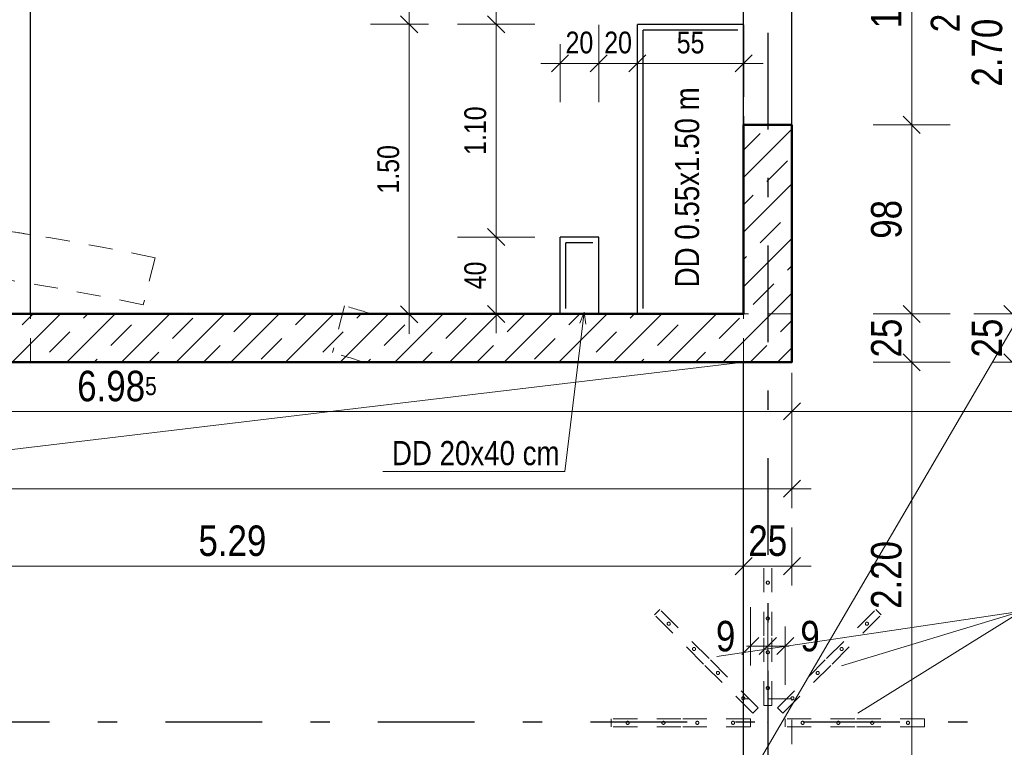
# Model space of a CAD drawing. Header units: millimetres. Extents: x 0 to 102, y -15 to 47.
# Tile 47 of 103: x 22.08 to 27.18, y 19.91 to 23.68. Entities that reach past the tile are written whole.
import ezdxf

# ---------------------------------------------------------------- set-up
doc = ezdxf.new("R2010")
doc.units = ezdxf.units.MM
doc.linetypes.add('DASHDOTX2', pattern=[2, 1, -0.5, 0, -0.5])
doc.linetypes.add('HIDDEN', pattern=[0.375, 0.25, -0.125])
doc.layers.add('Achsen', color=7, linetype='Continuous', lineweight=20)
doc.layers.add('Schraffuren', color=7, linetype='Continuous', lineweight=20)
doc.styles.add('Arial Narrow', font='ARIALN.TTF')
doc.dimstyles.new('Arch_Strakon_dimstyle', dxfattribs={"dimtxt": 15.75, "dimasz": 1, "dimexe": 1.25, "dimexo": 0.0625, "dimgap": 1, "dimtad": 0, "dimzin": 12, "dimdsep": 46, "dimtxsty": 'Arial Narrow', "dimblk": 'Arrowhead_Tick', "dimsah": 1, "dimcen": 0, "dimse1": 1, "dimse2": 1, "dimclrd": 6, "dimclrt": 2, "dimazin": 0, "dimtfac": 1, "dimtdec": 4, "dimtmove": 0, "dimatfit": 3, "dimldrblk": 'NONE', "dimfxl": 1, "dimtvp": 1, "dimtolj": 1, "dimtzin": 0, "dimlwd": 13, "dimarcsym": 2})
pattern_1 = [(45, (0, 0), (-0.1414214, 0.1414214), [0.15, -0.1]), (45, (-0.07071, 0.07071), (-0.1414214, 0.1414214), [])]

# ---------------------------------------------------------------- blocks, each defined once
blk = doc.blocks.new('Arrowhead_Tick')
at = {"color": 0, "linetype": 'Continuous', "lineweight": -2}
for p, q in [((0, 20), (0, -10)), ((-1, 0), (0, 0)), ((10, 0), (0, 0))]:
    blk.add_line(p, q, dxfattribs=at)
at = {"color": 2, "linetype": 'Continuous', "lineweight": 35}
blk.add_line((4.42, 4.42), (-4.42, -4.42), dxfattribs=at)
blk = doc.blocks.new('*D56')
at = {"layer": 'Achsen', "color": 6, "linetype": 'Continuous', "lineweight": 13}
blk.add_line((26.0907, 21.65), (32.0207, 21.65), dxfattribs=at)
at = {"layer": 'Defpoints', "color": 0}
for p in [(26.0807, 21.9045), (32.0307, 21.9045), (32.0307, 21.65)]:
    blk.add_point(p, dxfattribs=at)
at = {"layer": 'Achsen', "color": 6, "lineweight": 13, "xscale": 0.01, "yscale": 0.01, "zscale": 0.01}
blk.add_blockref('Arrowhead_Tick', (32.0307, 21.65), dxfattribs=at)
at = {"layer": 'Achsen', "color": 6, "lineweight": 13, "xscale": 0.01, "yscale": 0.01, "zscale": 0.01, "rotation": 180}
blk.add_blockref('Arrowhead_Tick', (26.0807, 21.65), dxfattribs=at)
at = {"layer": 'Achsen', "color": 2, "lineweight": 35, "insert": (29.0557, 21.7804), "char_height": 0.1575, "attachment_point": 5, "style": 'Arial Narrow'}
blk.add_mtext('\\A1;5.95', dxfattribs=at)
blk = doc.blocks.new('_None')
blk = doc.blocks.new('*D87')
at = {"layer": 'Achsen', "color": 6, "linetype": 'Continuous', "lineweight": 13}
blk.add_line((26.7, 21.9145), (26.7, 22.1445), dxfattribs=at)
at = {"layer": 'Defpoints', "color": 0}
for p in [(25.8307, 22.1545), (26.7, 22.1545), (26.0807, 21.9045)]:
    blk.add_point(p, dxfattribs=at)
at = {"layer": 'Achsen', "color": 6, "lineweight": 13, "xscale": 0.01, "yscale": 0.01, "zscale": 0.01}
for p, rotation in [((26.7, 22.1545), 90), ((26.7, 21.9045), 270)]:
    blk.add_blockref('Arrowhead_Tick', p, dxfattribs=dict(at, rotation=rotation))
at = {"layer": 'Achsen', "color": 2, "lineweight": 35, "insert": (26.5696, 22.0295), "char_height": 0.1575, "attachment_point": 5, "rotation": 90, "style": 'Arial Narrow'}
blk.add_mtext('\\A1;25', dxfattribs=at)
blk = doc.blocks.new('*D88')
at = {"layer": 'Achsen', "color": 6, "linetype": 'Continuous', "lineweight": 13}
blk.add_line((26.7, 22.1645), (26.7, 23.1221), dxfattribs=at)
at = {"layer": 'Defpoints', "color": 0}
for p in [(26.0803, 23.1321), (26.7, 23.1321), (25.8307, 22.1545)]:
    blk.add_point(p, dxfattribs=at)
at = {"layer": 'Achsen', "color": 6, "lineweight": 13, "xscale": 0.01, "yscale": 0.01, "zscale": 0.01}
for p, rotation in [((26.7, 23.1321), 90), ((26.7, 22.1545), 270)]:
    blk.add_blockref('Arrowhead_Tick', p, dxfattribs=dict(at, rotation=rotation))
at = {"layer": 'Achsen', "color": 2, "lineweight": 35, "insert": (26.5696, 22.6433), "char_height": 0.1575, "attachment_point": 5, "rotation": 90, "style": 'Arial Narrow'}
blk.add_mtext('\\A1;98', dxfattribs=at)
blk = doc.blocks.new('*D98')
at = {"layer": 'Achsen', "color": 6, "linetype": 'Continuous', "lineweight": 13}
blk.add_line((19.1059, 21.65), (26.0707, 21.65), dxfattribs=at)
at = {"layer": 'Defpoints', "color": 0}
for p in [(19.0959, 21.9045), (26.0807, 21.9045), (26.0807, 21.65)]:
    blk.add_point(p, dxfattribs=at)
at = {"layer": 'Achsen', "color": 6, "lineweight": 13, "xscale": 0.01, "yscale": 0.01, "zscale": 0.01}
blk.add_blockref('Arrowhead_Tick', (26.0807, 21.65), dxfattribs=at)
at = {"layer": 'Achsen', "color": 6, "lineweight": 13, "xscale": 0.01, "yscale": 0.01, "zscale": 0.01, "rotation": 180}
blk.add_blockref('Arrowhead_Tick', (19.0959, 21.65), dxfattribs=at)
at = {"layer": 'Achsen', "color": 2, "lineweight": 35, "insert": (22.5883, 21.7804), "char_height": 0.1575, "attachment_point": 5, "style": 'Arial Narrow'}
blk.add_mtext('\\A1;6.98{\\A1;\\H.6x;\\S5;}', dxfattribs=at)
blk = doc.blocks.new('*D127')
at = {"layer": 'Achsen', "color": 6, "linetype": 'Continuous', "lineweight": 13}
blk.add_line((8.3953, 21.25), (26.0707, 21.25), dxfattribs=at)
at = {"layer": 'Defpoints', "color": 0}
for p in [(8.3853, 21.9045), (26.0807, 21.9045), (26.0807, 21.25)]:
    blk.add_point(p, dxfattribs=at)
at = {"layer": 'Achsen', "color": 6, "lineweight": 13, "xscale": 0.01, "yscale": 0.01, "zscale": 0.01}
blk.add_blockref('Arrowhead_Tick', (26.0807, 21.25), dxfattribs=at)
at = {"layer": 'Achsen', "color": 6, "lineweight": 13, "xscale": 0.01, "yscale": 0.01, "zscale": 0.01, "rotation": 180}
blk.add_blockref('Arrowhead_Tick', (8.3853, 21.25), dxfattribs=at)
at = {"layer": 'Achsen', "color": 2, "lineweight": 35, "insert": (17.233, 21.3804), "char_height": 0.1575, "attachment_point": 5, "style": 'Arial Narrow'}
blk.add_mtext('\\A1;17.69{\\A1;\\H.6x;\\S5;}', dxfattribs=at)
blk = doc.blocks.new('*D146')
at = {"layer": 'Achsen', "color": 6, "linetype": 'Continuous', "lineweight": 13}
blk.add_line((20.5507, 20.85), (25.8203, 20.85), dxfattribs=at)
at = {"layer": 'Defpoints', "color": 0}
for p in [(20.5407, 22.1545), (25.8303, 22.1545), (25.8303, 20.85)]:
    blk.add_point(p, dxfattribs=at)
at = {"layer": 'Achsen', "color": 6, "lineweight": 13, "xscale": 0.01, "yscale": 0.01, "zscale": 0.01}
blk.add_blockref('Arrowhead_Tick', (25.8303, 20.85), dxfattribs=at)
at = {"layer": 'Achsen', "color": 6, "lineweight": 13, "xscale": 0.01, "yscale": 0.01, "zscale": 0.01, "rotation": 180}
blk.add_blockref('Arrowhead_Tick', (20.5407, 20.85), dxfattribs=at)
at = {"layer": 'Achsen', "color": 2, "lineweight": 35, "insert": (23.1855, 20.9804), "char_height": 0.1575, "attachment_point": 5, "style": 'Arial Narrow'}
blk.add_mtext('\\A1;5.29', dxfattribs=at)
blk = doc.blocks.new('*D147')
at = {"layer": 'Achsen', "color": 6, "linetype": 'Continuous', "lineweight": 13}
blk.add_line((25.8403, 20.85), (26.0707, 20.85), dxfattribs=at)
at = {"layer": 'Defpoints', "color": 0}
for p in [(25.8303, 22.1545), (26.0807, 21.9045), (26.0807, 20.85)]:
    blk.add_point(p, dxfattribs=at)
at = {"layer": 'Achsen', "color": 6, "lineweight": 13, "xscale": 0.01, "yscale": 0.01, "zscale": 0.01}
blk.add_blockref('Arrowhead_Tick', (26.0807, 20.85), dxfattribs=at)
at = {"layer": 'Achsen', "color": 6, "lineweight": 13, "xscale": 0.01, "yscale": 0.01, "zscale": 0.01, "rotation": 180}
blk.add_blockref('Arrowhead_Tick', (25.8303, 20.85), dxfattribs=at)
at = {"layer": 'Achsen', "color": 2, "lineweight": 35, "insert": (25.9555, 20.9804), "char_height": 0.1575, "attachment_point": 5, "style": 'Arial Narrow'}
blk.add_mtext('\\A1;25', dxfattribs=at)
blk = doc.blocks.new('*D149')
at = {"layer": 'Achsen', "color": 6, "linetype": 'Continuous', "lineweight": 13}
blk.add_line((26.7, 19.7145), (26.7, 21.8945), dxfattribs=at)
at = {"layer": 'Defpoints', "color": 0}
for p in [(26.0807, 21.9045), (26.7, 21.9045), (25.8303, 19.7045)]:
    blk.add_point(p, dxfattribs=at)
at = {"layer": 'Achsen', "color": 6, "lineweight": 13, "xscale": 0.01, "yscale": 0.01, "zscale": 0.01}
for p, rotation in [((26.7, 21.9045), 90), ((26.7, 19.7045), 270)]:
    blk.add_blockref('Arrowhead_Tick', p, dxfattribs=dict(at, rotation=rotation))
at = {"layer": 'Achsen', "color": 2, "lineweight": 35, "insert": (26.5696, 20.8045), "char_height": 0.1575, "attachment_point": 5, "rotation": 90, "style": 'Arial Narrow'}
blk.add_mtext('\\A1;2.20', dxfattribs=at)
blk = doc.blocks.new('*D150')
at = {"layer": 'Achsen', "color": 6, "linetype": 'Continuous', "lineweight": 13}
blk.add_line((27.2208, 21.9145), (27.2208, 22.1445), dxfattribs=at)
at = {"layer": 'Defpoints', "color": 0}
for p in [(25.8307, 22.1545), (27.2208, 22.1545), (26.0807, 21.9045)]:
    blk.add_point(p, dxfattribs=at)
at = {"layer": 'Achsen', "color": 6, "lineweight": 13, "xscale": 0.01, "yscale": 0.01, "zscale": 0.01}
for p, rotation in [((27.2208, 22.1545), 90), ((27.2208, 21.9045), 270)]:
    blk.add_blockref('Arrowhead_Tick', p, dxfattribs=dict(at, rotation=rotation))
at = {"layer": 'Achsen', "color": 2, "lineweight": 35, "insert": (27.0904, 22.0295), "char_height": 0.1575, "attachment_point": 5, "rotation": 90, "style": 'Arial Narrow'}
blk.add_mtext('\\A1;25', dxfattribs=at)
blk = doc.blocks.new('*D152')
at = {"layer": 'Achsen', "color": 6, "linetype": 'Continuous', "lineweight": 13}
blk.add_line((26.7, 23.1421), (26.7, 24.4721), dxfattribs=at)
at = {"layer": 'Defpoints', "color": 0}
for p in [(26.0803, 24.4821), (26.7, 24.4821), (26.0803, 23.1321)]:
    blk.add_point(p, dxfattribs=at)
at = {"layer": 'Achsen', "color": 6, "lineweight": 13, "xscale": 0.01, "yscale": 0.01, "zscale": 0.01}
for p, rotation in [((26.7, 24.4821), 90), ((26.7, 23.1321), 270)]:
    blk.add_blockref('Arrowhead_Tick', p, dxfattribs=dict(at, rotation=rotation))
at = {"layer": 'Achsen', "color": 2, "lineweight": 35, "insert": (26.5696, 23.8071), "char_height": 0.1575, "attachment_point": 5, "rotation": 90, "style": 'Arial Narrow'}
blk.add_mtext('\\A1;1.35', dxfattribs=at)
blk = doc.blocks.new('*D262')
at = {"layer": 'Achsen', "color": 6, "linetype": 'Continuous', "lineweight": 13}
blk.add_line((27.2208, 22.1645), (27.2208, 24.8468), dxfattribs=at)
at = {"layer": 'Defpoints', "color": 0}
for p in [(25.8303, 24.8568), (27.2208, 24.8568), (25.8307, 22.1545)]:
    blk.add_point(p, dxfattribs=at)
at = {"layer": 'Achsen', "color": 6, "lineweight": 13, "xscale": 0.01, "yscale": 0.01, "zscale": 0.01}
for p, rotation in [((27.2208, 24.8568), 90), ((27.2208, 22.1545), 270)]:
    blk.add_blockref('Arrowhead_Tick', p, dxfattribs=dict(at, rotation=rotation))
at = {"layer": 'Achsen', "color": 2, "lineweight": 35, "insert": (27.0904, 23.5056), "char_height": 0.1575, "attachment_point": 5, "rotation": 90, "style": 'Arial Narrow'}
blk.add_mtext('\\A1;2.70', dxfattribs=at)
blk = doc.blocks.new('*D428')
at = {"color": 6, "linetype": 'Continuous', "lineweight": 13}
for p, q in [((25.8557, 20.4369), (25.8457, 20.4369)), ((25.8657, 20.4369), (25.9557, 20.4369)), ((25.9657, 20.4369), (25.9757, 20.4369))]:
    blk.add_line(p, q, dxfattribs=at)
at = {"layer": 'Defpoints', "color": 0}
for p in [(25.9557, 20.4369), (25.9557, 20.0445), (25.8657, 20.0195)]:
    blk.add_point(p, dxfattribs=at)
at = {"color": 6, "lineweight": 13, "xscale": 0.01, "yscale": 0.01, "zscale": 0.01}
blk.add_blockref('Arrowhead_Tick', (25.8657, 20.4369), dxfattribs=at)
at = {"color": 6, "lineweight": 13, "xscale": 0.01, "yscale": 0.01, "zscale": 0.01, "rotation": 180}
blk.add_blockref('Arrowhead_Tick', (25.9557, 20.4369), dxfattribs=at)
at = {"color": 2, "lineweight": 35, "insert": (25.7374, 20.4869), "char_height": 0.1575, "attachment_point": 5, "style": 'Arial Narrow'}
blk.add_mtext('\\A1;9', dxfattribs=at)
blk = doc.blocks.new('*D429')
at = {"color": 6, "linetype": 'Continuous', "lineweight": 13}
for p, q in [((25.9457, 20.4369), (25.9357, 20.4369)), ((25.9557, 20.4369), (26.0457, 20.4369)), ((26.0557, 20.4369), (26.0657, 20.4369))]:
    blk.add_line(p, q, dxfattribs=at)
at = {"layer": 'Defpoints', "color": 0}
for p in [(26.0457, 20.4369), (25.9557, 20.0445), (26.0457, 20.0195)]:
    blk.add_point(p, dxfattribs=at)
at = {"color": 6, "lineweight": 13, "xscale": 0.01, "yscale": 0.01, "zscale": 0.01}
blk.add_blockref('Arrowhead_Tick', (25.9557, 20.4369), dxfattribs=at)
at = {"color": 6, "lineweight": 13, "xscale": 0.01, "yscale": 0.01, "zscale": 0.01, "rotation": 180}
blk.add_blockref('Arrowhead_Tick', (26.0457, 20.4369), dxfattribs=at)
at = {"color": 2, "lineweight": 35, "insert": (26.1741, 20.4869), "char_height": 0.1575, "attachment_point": 5, "style": 'Arial Narrow'}
blk.add_mtext('\\A1;9', dxfattribs=at)
blk = doc.blocks.new('*D519')
at = {"color": 6, "linetype": 'Continuous', "lineweight": 13}
blk.add_line((28.15, 21.9145), (28.15, 29.2218), dxfattribs=at)
at = {"layer": 'Defpoints', "color": 0}
for p in [(26.0803, 29.2318), (28.15, 29.2318), (26.0807, 21.9045)]:
    blk.add_point(p, dxfattribs=at)
at = {"color": 6, "lineweight": 13, "xscale": 0.01, "yscale": 0.01, "zscale": 0.01}
for p, rotation in [((28.15, 29.2318), 90), ((28.15, 21.9045), 270)]:
    blk.add_blockref('Arrowhead_Tick', p, dxfattribs=dict(at, rotation=rotation))
at = {"color": 2, "lineweight": 35, "insert": (28.0196, 25.5681), "char_height": 0.1575, "attachment_point": 5, "rotation": 90, "style": 'Arial Narrow'}
blk.add_mtext('\\A1;7.32{\\A1;\\H.6x;\\S5;}', dxfattribs=at)
blk = doc.blocks.new('*D639')
at = {"color": 6, "linetype": 'Continuous', "lineweight": 13}
blk.add_line((25.2911, 23.45), (25.8211, 23.45), dxfattribs=at)
at = {"layer": 'Defpoints', "color": 0}
for p in [(25.2811, 23.6521), (25.8311, 23.6521), (25.8311, 23.45)]:
    blk.add_point(p, dxfattribs=at)
at = {"color": 6, "lineweight": 13, "xscale": 0.01, "yscale": 0.01, "zscale": 0.01}
blk.add_blockref('Arrowhead_Tick', (25.8311, 23.45), dxfattribs=at)
at = {"color": 6, "lineweight": 13, "xscale": 0.01, "yscale": 0.01, "zscale": 0.01, "rotation": 180}
blk.add_blockref('Arrowhead_Tick', (25.2811, 23.45), dxfattribs=at)
at = {"color": 3, "lineweight": 35, "insert": (25.5561, 23.5572), "char_height": 0.1125, "attachment_point": 5, "style": 'Arial Narrow'}
blk.add_mtext('\\A1;55', dxfattribs=at)
blk = doc.blocks.new('*D641')
at = {"color": 6, "linetype": 'Continuous', "lineweight": 13}
blk.add_line((24.55, 22.1645), (24.55, 22.5421), dxfattribs=at)
at = {"layer": 'Defpoints', "color": 0}
for p in [(24.55, 22.5521), (24.8808, 22.5521), (24.8808, 22.1545)]:
    blk.add_point(p, dxfattribs=at)
at = {"color": 6, "lineweight": 13, "xscale": 0.01, "yscale": 0.01, "zscale": 0.01}
for p, rotation in [((24.55, 22.5521), 90), ((24.55, 22.1545), 270)]:
    blk.add_blockref('Arrowhead_Tick', p, dxfattribs=dict(at, rotation=rotation))
at = {"color": 3, "lineweight": 35, "insert": (24.4426, 22.3533), "char_height": 0.1125, "attachment_point": 5, "rotation": 90, "style": 'Arial Narrow'}
blk.add_mtext('\\A1;40', dxfattribs=at)
blk = doc.blocks.new('*D642')
at = {"color": 6, "linetype": 'Continuous', "lineweight": 13}
blk.add_line((24.55, 22.5621), (24.55, 23.6421), dxfattribs=at)
at = {"layer": 'Defpoints', "color": 0}
for p in [(24.55, 23.6521), (25.2811, 23.6521), (24.8808, 22.5521)]:
    blk.add_point(p, dxfattribs=at)
at = {"color": 6, "lineweight": 13, "xscale": 0.01, "yscale": 0.01, "zscale": 0.01}
for p, rotation in [((24.55, 23.6521), 90), ((24.55, 22.5521), 270)]:
    blk.add_blockref('Arrowhead_Tick', p, dxfattribs=dict(at, rotation=rotation))
at = {"color": 3, "lineweight": 35, "insert": (24.4426, 23.1021), "char_height": 0.1125, "attachment_point": 5, "rotation": 90, "style": 'Arial Narrow'}
blk.add_mtext('\\A1;1.10', dxfattribs=at)
blk = doc.blocks.new('*D643')
at = {"color": 6, "linetype": 'Continuous', "lineweight": 13}
blk.add_line((24.55, 23.6621), (24.55, 24.2258), dxfattribs=at)
at = {"layer": 'Defpoints', "color": 0}
for p in [(24.55, 24.2358), (25.6309, 24.2358), (25.2811, 23.6521)]:
    blk.add_point(p, dxfattribs=at)
at = {"color": 6, "lineweight": 13, "xscale": 0.01, "yscale": 0.01, "zscale": 0.01}
for p, rotation in [((24.55, 24.2358), 90), ((24.55, 23.6521), 270)]:
    blk.add_blockref('Arrowhead_Tick', p, dxfattribs=dict(at, rotation=rotation))
at = {"color": 3, "lineweight": 35, "insert": (24.4426, 23.9439), "char_height": 0.1125, "attachment_point": 5, "rotation": 90, "style": 'Arial Narrow'}
blk.add_mtext('\\A1;58{\\A1;\\H.6x;\\S5;}', dxfattribs=at)
blk = doc.blocks.new('*D646')
at = {"color": 6, "linetype": 'Continuous', "lineweight": 13}
blk.add_line((24.8908, 23.45), (25.0708, 23.45), dxfattribs=at)
at = {"layer": 'Defpoints', "color": 0}
for p in [(25.0808, 23.45), (24.8808, 22.5521), (25.0808, 22.5521)]:
    blk.add_point(p, dxfattribs=at)
at = {"color": 6, "lineweight": 13, "xscale": 0.01, "yscale": 0.01, "zscale": 0.01}
blk.add_blockref('Arrowhead_Tick', (25.0808, 23.45), dxfattribs=at)
at = {"color": 6, "lineweight": 13, "xscale": 0.01, "yscale": 0.01, "zscale": 0.01, "rotation": 180}
blk.add_blockref('Arrowhead_Tick', (24.8808, 23.45), dxfattribs=at)
at = {"color": 3, "lineweight": 35, "insert": (24.9808, 23.5574), "char_height": 0.1125, "attachment_point": 5, "style": 'Arial Narrow'}
blk.add_mtext('\\A1;20', dxfattribs=at)
blk = doc.blocks.new('*D647')
at = {"color": 6, "linetype": 'Continuous', "lineweight": 13}
blk.add_line((25.0908, 23.45), (25.2711, 23.45), dxfattribs=at)
at = {"layer": 'Defpoints', "color": 0}
for p in [(25.2811, 23.45), (25.0808, 22.5521), (25.2811, 22.1521)]:
    blk.add_point(p, dxfattribs=at)
at = {"color": 6, "lineweight": 13, "xscale": 0.01, "yscale": 0.01, "zscale": 0.01}
blk.add_blockref('Arrowhead_Tick', (25.2811, 23.45), dxfattribs=at)
at = {"color": 6, "lineweight": 13, "xscale": 0.01, "yscale": 0.01, "zscale": 0.01, "rotation": 180}
blk.add_blockref('Arrowhead_Tick', (25.0808, 23.45), dxfattribs=at)
at = {"color": 3, "lineweight": 35, "insert": (25.1809, 23.5574), "char_height": 0.1125, "attachment_point": 5, "style": 'Arial Narrow'}
blk.add_mtext('\\A1;20', dxfattribs=at)
blk = doc.blocks.new('*D709')
at = {"color": 6, "linetype": 'Continuous', "lineweight": 13}
blk.add_line((24.1, 22.1621), (24.1, 23.6421), dxfattribs=at)
at = {"layer": 'Defpoints', "color": 0}
for p in [(24.1, 23.6521), (25.8303, 23.6521), (25.8303, 22.1521)]:
    blk.add_point(p, dxfattribs=at)
at = {"color": 6, "lineweight": 13, "xscale": 0.01, "yscale": 0.01, "zscale": 0.01}
for p, rotation in [((24.1, 23.6521), 90), ((24.1, 22.1521), 270)]:
    blk.add_blockref('Arrowhead_Tick', p, dxfattribs=dict(at, rotation=rotation))
at = {"color": 3, "lineweight": 35, "insert": (23.9926, 22.9021), "char_height": 0.1125, "attachment_point": 5, "rotation": 90, "style": 'Arial Narrow'}
blk.add_mtext('\\A1;1.50', dxfattribs=at)

msp = doc.modelspace()

# ---------------------------------------------------------------- hatches: boundary and pattern name
at = {"layer": 'Schraffuren', "lineweight": 13}
h = msp.add_hatch(dxfattribs=at)
h.set_pattern_fill('bB', color=6, scale=0.01, angle=45, style=0, pattern_type=2)
h.set_pattern_definition(pattern_1)
h.paths.add_polyline_path([(26.0802999, 23.1320998), (26.0802999, 22.1544741), (25.8302999, 22.1544708), (25.8302999, 23.1320998)])
h = msp.add_hatch(dxfattribs=at)
h.set_pattern_fill('bB', color=6, scale=0.01, angle=45, style=0, pattern_type=2)
h.set_pattern_definition(pattern_1)
h.paths.add_polyline_path([(26.0802999, 21.9044708), (19.0959016, 21.9044741), (19.0959016, 22.1544741), (26.0802999, 22.1544741)])

# ---------------------------------------------------------------- linework, layer by layer
at = {"color": 6, "linetype": 'HIDDEN', "lineweight": 13, "ltscale": 0.5}
for p, q in [((25.8310608, 23.6520542), (25.8302999, 23.6520542)), ((25.8310608, 22.1520542), (25.8310608, 23.6520542)), ((22.7855143, 22.4441293), (22.7242126, 22.2015686)), ((23.7647133, 22.1966026), (23.7034113, 21.9540409)), ((22.1406582, 21.9044708), (22.1406582, 22.1544708)), ((24.8807622, 22.1521041), (24.8807622, 22.1544708)), ((25.0807622, 22.1520542), (24.8807622, 22.1520542)), ((25.0807622, 22.1521041), (25.0807622, 22.1544708)), ((25.2810608, 22.1520542), (25.2810608, 22.1544708)), ((25.8302999, 22.1520542), (25.2810608, 22.1520542)), ((25.8302985, 21.9044708), (25.8302985, 22.1544708)), ((26.0802999, 22.1544708), (25.8302999, 22.1544708)), ((25.8310608, 22.1520542), (25.8302999, 22.1520542)), ((25.9757266, 20.8494708), (25.9357266, 20.8494708)), ((25.9357266, 20.4894708), (25.9357266, 20.8494708)), ((25.9757266, 20.4894708), (25.9757266, 20.8494708)), ((25.368828, 20.5980852), (25.3971122, 20.6263694)), ((25.6233864, 20.3435267), (25.368828, 20.5980852)), ((25.6516707, 20.371811), (25.3971122, 20.6263694)), ((26.2597825, 20.371811), (26.5143409, 20.6263694)), ((26.2880668, 20.3435267), (26.5426252, 20.5980852)), ((26.5426252, 20.5980852), (26.5143409, 20.6263694)), ((25.9357266, 20.1294708), (25.9357266, 20.4894708)), ((25.9757266, 20.1294708), (25.9757266, 20.4894708)), ((25.8779448, 20.0889683), (25.6233864, 20.3435267)), ((25.9062291, 20.1172526), (25.6516707, 20.371811)), ((26.0052241, 20.1172526), (26.2597825, 20.371811)), ((26.0335083, 20.0889683), (26.2880668, 20.3435267)), ((26.0802999, 20.1644708), (25.8302999, 20.1644708)), ((25.9757266, 20.1294708), (25.9357266, 20.1294708)), ((26.0802999, 19.7044708), (26.0802999, 20.1644708)), ((25.8779448, 20.0889683), (25.9062291, 20.1172526)), ((26.0335083, 20.0889683), (26.0052241, 20.1172526)), ((25.5057266, 20.0594708), (25.1457266, 20.0594708)), ((25.1457266, 20.0194708), (25.1457266, 20.0594708)), ((25.8657266, 20.0594708), (25.5057266, 20.0594708)), ((25.8657266, 20.0194708), (25.8657266, 20.0594708)), ((26.4057266, 20.0594708), (26.0457266, 20.0594708)), ((26.0457266, 20.0194708), (26.0457266, 20.0594708)), ((26.7657266, 20.0594708), (26.4057266, 20.0594708)), ((26.7657266, 20.0194708), (26.7657266, 20.0594708)), ((25.5057266, 20.0194708), (25.1457266, 20.0194708)), ((25.8657266, 20.0194708), (25.5057266, 20.0194708)), ((26.4057266, 20.0194708), (26.0457266, 20.0194708)), ((26.7657266, 20.0194708), (26.4057266, 20.0194708))]:
    msp.add_line(p, q, dxfattribs=at)
at = {"color": 4, "linetype": 'Continuous', "lineweight": 50}
for p, q in [((25.8302985, 22.1544708), (25.8302985, 23.1320998)), ((26.0802999, 23.1320998), (25.8302999, 23.1320998)), ((26.0802999, 22.1544741), (26.0802999, 23.1320998)), ((25.8302999, 22.1544708), (20.5406689, 22.1544708)), ((26.0802999, 21.9044708), (26.0802999, 22.1544741)), ((26.0802999, 21.9044708), (19.0959016, 21.9044708))]:
    msp.add_line(p, q, dxfattribs=at)
at = {"color": 5, "linetype": 'Continuous', "lineweight": 18}
for p, q in [((24.9052503, 21.3397926), (25.005486, 22.1635967)), ((24.9822798, 22.1059778), (25.005486, 22.1635967)), ((25.005486, 22.1635967), (25.0141983, 22.1020941)), ((24.9052503, 21.3397926), (23.9641652, 21.3397926)), ((27.269246, 20.6170981), (25.6924209, 20.3820771)), ((27.269246, 20.6170981), (26.3371231, 20.3343214)), ((27.269246, 20.6170981), (26.4206956, 20.0895734))]:
    msp.add_line(p, q, dxfattribs=at)
at = {"color": 9, "linetype": 'Continuous', "lineweight": 0}
for centre in [(25.8307266, 22.1544708), (26.0807266, 21.9044708), (25.9556957, 20.044471)]:
    msp.add_circle(centre, 0.00111, dxfattribs=at)
at = {"color": 6, "linetype": 'HIDDEN', "lineweight": 13, "ltscale": 0.5}
for centre in [(25.9557266, 20.7644708), (25.9557266, 20.5794708), (25.4430742, 20.5521232), (26.468379, 20.5521232), (25.5738889, 20.4213085), (26.3375642, 20.4213085), (25.9557266, 20.4044708), (25.6976326, 20.2975648), (26.2138206, 20.2975648), (25.9557266, 20.2194708), (25.8284474, 20.16675), (26.0830058, 20.16675), (25.2307266, 20.0394708), (25.4157266, 20.0394708), (25.5907266, 20.0394708), (25.7757266, 20.0394708), (26.1357266, 20.0394708), (26.3207266, 20.0394708), (26.4957266, 20.0394708), (26.6807266, 20.0394708)]:
    msp.add_circle(centre, 0.008, dxfattribs=at)
for radius, start, end in [(13.1684489, 78.01146915, 87.75394713), (13.1684489, 80.8658246, 81.96591207), (12.9184489, 78.05396272, 87.75394713), (13.1684489, 72.97807386, 73.61589217), (12.9184489, 72.81292328, 73.57327883)]:
    msp.add_arc((20.0502183, 9.5628947), radius, start, end, dxfattribs=at)
at = {"layer": 'Achsen', "color": 3, "linetype": 'DASHDOTX2', "lineweight": 25, "ltscale": 0.5}
for p, q in [((25.9556957, 39.0086435), (25.9556957, 11.9806051)), ((5.2386957, 20.044471), (50.913591, 20.044471))]:
    msp.add_line(p, q, dxfattribs=at)
at = {"layer": 'Achsen', "color": 5, "linetype": 'Continuous', "lineweight": 18}
for p, q in [((25.8302985, 19.7044708), (35.2806918, 35.8644708)), ((7.3852992, 19.7044708), (25.8302985, 21.9044708))]:
    msp.add_line(p, q, dxfattribs=at)
at = {"layer": 'Achsen', "color": 3, "linetype": 'Continuous', "lineweight": 25}
for p, q in [((22.1406582, 22.1544708), (22.1406582, 24.8567534)), ((25.8302985, 23.1320998), (25.8302985, 24.4820998)), ((26.0802999, 23.1320998), (26.0802999, 24.4820998)), ((25.8302999, 23.6520542), (25.2810608, 23.6520542)), ((25.2810608, 22.1544708), (25.2810608, 23.6520542)), ((25.8010608, 23.6220542), (25.3110608, 23.6220542)), ((25.3110608, 22.1820542), (25.3110608, 23.6220542)), ((25.0807622, 22.5521041), (24.8807622, 22.5521041)), ((24.8807622, 22.1544708), (24.8807622, 22.5521041)), ((25.0507622, 22.5221041), (24.9107622, 22.5221041)), ((24.9107622, 22.1821041), (24.9107622, 22.5221041)), ((25.0807622, 22.1544708), (25.0807622, 22.5521041)), ((25.8302985, 19.7044708), (25.8302985, 21.9044708))]:
    msp.add_line(p, q, dxfattribs=at)

# ---------------------------------------------------------------- texts
at = {"color": 3, "lineweight": 25, "style": 'Arial Narrow'}
msp.add_text('DD 0.55x1.50 m', height=0.125, rotation=90, dxfattribs=at).set_placement((25.6002806, 22.2917157))
msp.add_text('DD 20x40 cm', height=0.125, dxfattribs=at).set_placement((24.0107836, 21.3721196))
at = {"layer": 'Achsen', "color": 2, "lineweight": 35, "insert": (26.875, 23.8070998), "char_height": 0.15, "attachment_point": 5, "rotation": 90, "line_spacing_factor": 0.9, "style": 'Arial Narrow'}
msp.add_mtext('2.33{\\A1;\\H.6x;\\S5;}', dxfattribs=at)

# ---------------------------------------------------------------- dimensions: what is measured, and where the dimension line sits
at = {"lineweight": 35}
for base, p1, p2, text, override, picture, middle in [((28.15, 29.2317598), (26.0807266, 21.9044708), (26.0802999, 29.2317598), '7.32{\\A1;\\H.6x;\\S5;}', {"dimscale": 0.01, "dimtxt": 15.75, "dimasz": 1, "dimgap": 5, "dimtad": 1, "dimjust": 0, "dimtih": 0, "dimtoh": 0, "dimdec": 5, "dimdsep": 46, "dimtxsty": 'Arial Narrow', "dimclrd": 6, "dimclrt": 2, "dimtix": 1, "dimtofl": 255, "dimtmove": 0, "dimatfit": 2, "dimfxl": 0, "dimfxlon": 0, "dimtvp": 31.746032, "dimlwd": 13}, '*D519', (28.15, 25.5681153)), ((24.55, 24.2358063), (25.2810608, 23.6520542), (25.6308614, 24.2358063), '58{\\A1;\\H.6x;\\S5;}', {"dimscale": 0.01, "dimtxt": 11.25, "dimasz": 1, "dimgap": 5, "dimtad": 1, "dimjust": 0, "dimtih": 0, "dimtoh": 0, "dimdec": 5, "dimdsep": 46, "dimtxsty": 'Arial Narrow', "dimclrd": 6, "dimclrt": 3, "dimtix": 1, "dimtofl": 255, "dimtmove": 0, "dimatfit": 2, "dimfxl": 0, "dimfxlon": 0, "dimtvp": 44.444444, "dimlwd": 13}, '*D643', (24.55, 23.9439302)), ((24.1, 23.6520542), (25.8302999, 22.1520542), (25.8302999, 23.6520542), '1.50', {"dimscale": 0.01, "dimtxt": 11.25, "dimasz": 1, "dimgap": 5, "dimtad": 1, "dimjust": 0, "dimtih": 0, "dimtoh": 0, "dimdec": 5, "dimdsep": 46, "dimtxsty": 'Arial Narrow', "dimclrd": 6, "dimclrt": 3, "dimtix": 1, "dimtofl": 255, "dimtmove": 0, "dimatfit": 2, "dimfxl": 0, "dimfxlon": 0, "dimtvp": 44.444444, "dimlwd": 13}, '*D709', (24.1, 22.9020542)), ((24.55, 23.6520542), (24.8807622, 22.5521041), (25.2810608, 23.6520542), '1.10', {"dimscale": 0.01, "dimtxt": 11.25, "dimasz": 1, "dimgap": 5, "dimtad": 1, "dimjust": 0, "dimtih": 0, "dimtoh": 0, "dimdec": 5, "dimdsep": 46, "dimtxsty": 'Arial Narrow', "dimclrd": 6, "dimclrt": 3, "dimtix": 1, "dimtofl": 255, "dimtmove": 0, "dimatfit": 2, "dimfxl": 0, "dimfxlon": 0, "dimtvp": 44.444444, "dimlwd": 13}, '*D642', (24.55, 23.1020792)), ((24.55, 22.5521041), (24.8807622, 22.1544708), (24.8807622, 22.5521041), '40', {"dimscale": 0.01, "dimtxt": 11.25, "dimasz": 1, "dimgap": 5, "dimtad": 1, "dimjust": 0, "dimtih": 0, "dimtoh": 0, "dimdec": 5, "dimdsep": 46, "dimtxsty": 'Arial Narrow', "dimclrd": 6, "dimclrt": 3, "dimtix": 1, "dimtofl": 255, "dimtmove": 0, "dimatfit": 2, "dimfxl": 0, "dimfxlon": 0, "dimtvp": 44.444444, "dimlwd": 13}, '*D641', (24.55, 22.3532875))]:
    dim = msp.add_linear_dim(base=base, p1=p1, p2=p2, angle=90, text=text, dimstyle='Arch_Strakon_dimstyle', override=override, dxfattribs=at)
    dim.commit()
    dim.dimension.update_dxf_attribs({"geometry": picture, "text_midpoint": middle, "dimtype": 160})
for base, p1, p2, text, override, picture, middle in [((25.0807622, 23.45), (24.8807622, 22.5521041), (25.0807622, 22.5521041), '20', {"dimscale": 0.01, "dimtxt": 11.25, "dimasz": 1, "dimgap": 5, "dimtad": 1, "dimjust": 0, "dimtih": 0, "dimtoh": 0, "dimdec": 5, "dimdsep": 46, "dimtxsty": 'Arial Narrow', "dimclrd": 6, "dimclrt": 3, "dimtix": 1, "dimtofl": 255, "dimtmove": 0, "dimatfit": 2, "dimfxl": 0, "dimfxlon": 0, "dimtvp": 44.444444, "dimlwd": 13}, '*D646', (24.9807622, 23.45)), ((25.2810608, 23.45), (25.0807622, 22.5521041), (25.2810608, 22.1520542), '20', {"dimscale": 0.01, "dimtxt": 11.25, "dimasz": 1, "dimgap": 5, "dimtad": 1, "dimjust": 0, "dimtih": 0, "dimtoh": 0, "dimdec": 5, "dimdsep": 46, "dimtxsty": 'Arial Narrow', "dimclrd": 6, "dimclrt": 3, "dimtix": 1, "dimtofl": 255, "dimtmove": 0, "dimatfit": 2, "dimfxl": 0, "dimfxlon": 0, "dimtvp": 44.444444, "dimlwd": 13}, '*D647', (25.1809115, 23.45)), ((25.8310608, 23.45), (25.2810608, 23.6520542), (25.8310608, 23.6520542), '55', {"dimscale": 0.01, "dimtxt": 11.25, "dimasz": 1, "dimgap": 5, "dimtad": 1, "dimjust": 0, "dimtih": 0, "dimtoh": 0, "dimdec": 5, "dimdsep": 46, "dimtxsty": 'Arial Narrow', "dimclrd": 6, "dimclrt": 3, "dimtix": 1, "dimtofl": 255, "dimtmove": 0, "dimatfit": 2, "dimfxl": 0, "dimfxlon": 0, "dimtvp": 44.444444, "dimlwd": 13}, '*D639', (25.5560608, 23.45)), ((25.9556957, 20.4368739), (25.8657266, 20.0194708), (25.9556957, 20.044471), '9', {"dimscale": 0.01, "dimtxt": 15.75, "dimasz": 1, "dimgap": 5, "dimtad": 1, "dimjust": 0, "dimtih": 0, "dimtoh": 0, "dimdec": 5, "dimdsep": 46, "dimtxsty": 'Arial Narrow', "dimclrd": 6, "dimclrt": 2, "dimtix": 0, "dimtofl": 255, "dimtmove": 2, "dimatfit": 2, "dimfxl": 0, "dimfxlon": 0, "dimtvp": 31.746032, "dimlwd": 13}, '*D428', (25.7373641, 20.4868739)), ((26.0457266, 20.4368739), (25.9556957, 20.044471), (26.0457266, 20.0194708), '9', {"dimscale": 0.01, "dimtxt": 15.75, "dimasz": 1, "dimgap": 5, "dimtad": 1, "dimjust": 4, "dimtih": 0, "dimtoh": 0, "dimdec": 5, "dimdsep": 46, "dimtxsty": 'Arial Narrow', "dimclrd": 6, "dimclrt": 2, "dimtix": 0, "dimtofl": 255, "dimtmove": 2, "dimatfit": 2, "dimfxl": 0, "dimfxlon": 0, "dimtvp": 31.746032, "dimlwd": 13}, '*D429', (26.1740891, 20.4868739))]:
    dim = msp.add_linear_dim(base=base, p1=p1, p2=p2, text=text, dimstyle='Arch_Strakon_dimstyle', override=override, dxfattribs=at)
    dim.commit()
    dim.dimension.update_dxf_attribs({"geometry": picture, "text_midpoint": middle, "dimtype": 160})
at = {"layer": 'Achsen', "lineweight": 35}
for base, p1, p2, text, picture, middle in [((27.2207671, 24.8567534), (25.8307266, 22.1544708), (25.8302985, 24.8567534), '2.70', '*D262', (27.2207671, 23.5056121)), ((26.7, 24.4820998), (26.0802999, 23.1320998), (26.0802999, 24.4820998), '1.35', '*D152', (26.7, 23.8070998)), ((26.7, 23.1320998), (25.8307266, 22.1544708), (26.0802999, 23.1320998), '98', '*D88', (26.7, 22.6432853)), ((26.7, 22.1544708), (26.0807266, 21.9044708), (25.8307266, 22.1544708), '25', '*D87', (26.7, 22.0294708)), ((27.2207671, 22.1544708), (26.0807266, 21.9044708), (25.8307266, 22.1544708), '25', '*D150', (27.2207671, 22.0294708)), ((26.7, 21.9044708), (25.8302999, 19.7044708), (26.0807266, 21.9044708), '2.20', '*D149', (26.7, 20.8044708))]:
    dim = msp.add_linear_dim(base=base, p1=p1, p2=p2, angle=90, text=text, dimstyle='Arch_Strakon_dimstyle', override={"dimscale": 0.01, "dimtxt": 15.75, "dimasz": 1, "dimgap": 5, "dimtad": 1, "dimjust": 0, "dimtih": 0, "dimtoh": 0, "dimdec": 5, "dimdsep": 46, "dimtxsty": 'Arial Narrow', "dimclrd": 6, "dimclrt": 2, "dimtix": 1, "dimtofl": 255, "dimtmove": 0, "dimatfit": 2, "dimfxl": 0, "dimfxlon": 0, "dimtvp": 31.746032, "dimlwd": 13}, dxfattribs=at)
    dim.commit()
    dim.dimension.update_dxf_attribs({"geometry": picture, "text_midpoint": middle, "dimtype": 160})
for base, p1, p2, text, picture, middle in [((25.8302999, 20.85), (20.5406689, 22.1544741), (25.8302999, 22.1544708), '5.29', '*D146', (23.1854844, 20.85)), ((26.0807266, 20.85), (25.8302999, 22.1544708), (26.0807266, 21.9044708), '25', '*D147', (25.9555132, 20.85)), ((26.0807266, 21.25), (8.3852865, 21.9044741), (26.0807266, 21.9044708), '17.69{\\A1;\\H.6x;\\S5;}', '*D127', (17.2330066, 21.25)), ((26.0807266, 21.65), (19.0959016, 21.9044708), (26.0807266, 21.9044708), '6.98{\\A1;\\H.6x;\\S5;}', '*D98', (22.5883141, 21.65)), ((32.0306853, 21.65), (26.0807266, 21.9044708), (32.0306853, 21.9044708), '5.95', '*D56', (29.055706, 21.65))]:
    dim = msp.add_linear_dim(base=base, p1=p1, p2=p2, text=text, dimstyle='Arch_Strakon_dimstyle', override={"dimscale": 0.01, "dimtxt": 15.75, "dimasz": 1, "dimgap": 5, "dimtad": 1, "dimjust": 0, "dimtih": 0, "dimtoh": 0, "dimdec": 5, "dimdsep": 46, "dimtxsty": 'Arial Narrow', "dimclrd": 6, "dimclrt": 2, "dimtix": 1, "dimtofl": 255, "dimtmove": 0, "dimatfit": 2, "dimfxl": 0, "dimfxlon": 0, "dimtvp": 31.746032, "dimlwd": 13}, dxfattribs=at)
    dim.commit()
    dim.dimension.update_dxf_attribs({"geometry": picture, "text_midpoint": middle, "dimtype": 160})

doc.saveas('drawing.dxf')
